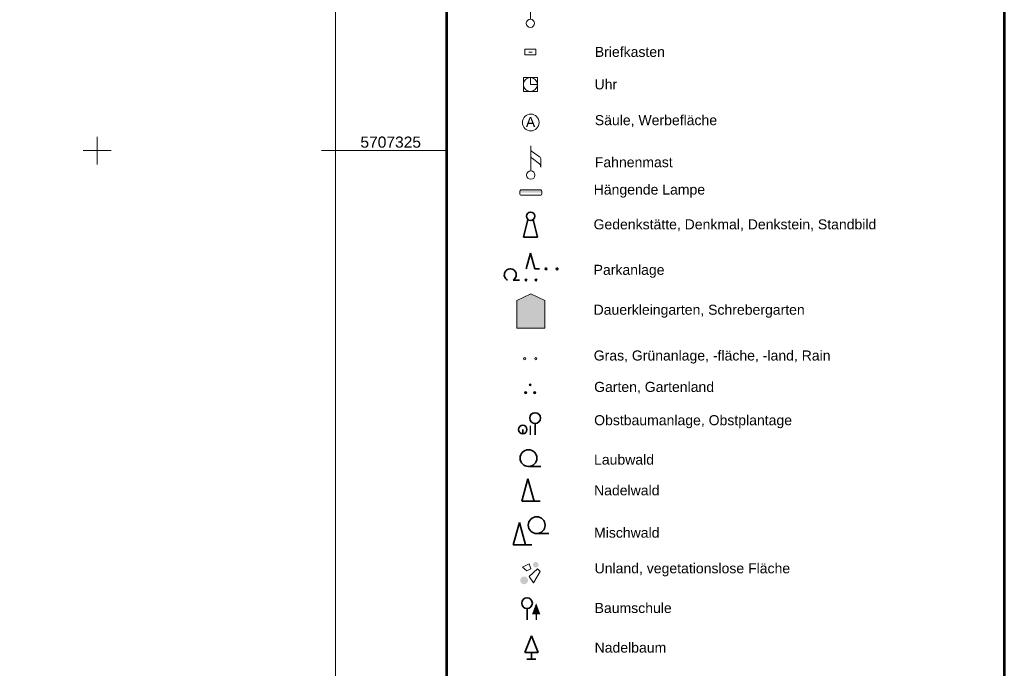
# Model space of a CAD drawing. Header units: metres. Extents: x 32377355 to 32378041, y 5707167 to 5708004.
# Tile 56 of 80: x 32377997 to 32378041, y 5707302 to 5707331. Entities that reach past the tile are written whole.
import ezdxf

# ---------------------------------------------------------------- set-up
doc = ezdxf.new("R2010")
doc.units = ezdxf.units.M
doc.header["$LTSCALE"] = 0.25
doc.linetypes.add('LF1', pattern=[0])
doc.layers.get('0').update_dxf_attribs({"color": 1, "linetype": 'CONTINUOUS'})
for name, color, linetype, lineweight in [('Ebene 71', 71, 'CONTINUOUS', 0), ('Gesetzl. Festlegungen_ Gebietseinh.', 71, 'CONTINUOUS', 0), ('nicht näher definiert', 1, 'CONTINUOUS', 0)]:
    doc.layers.add(name, color=color, linetype=linetype, lineweight=lineweight)
doc.styles.add('Schrift rechtsgenei', font='Arial.ttf')
doc.styles.add('TA1600.0000.0000', font='Arial.ttf')

# ---------------------------------------------------------------- blocks, each defined once
blk = doc.blocks.new('2_Park')
at = {"lineweight": -2}
h = blk.add_hatch(color=0, dxfattribs=at)
h.paths.add_polyline_path([(-0.091835, -0.21969, -1), (-0.091835, -0.24969, -1)], flags=0)
h.paths.add_polyline_path([(0.091835, -0.21969, -1), (0.091835, -0.24969, -1)], flags=0)
h.paths.add_polyline_path([(0.27551, -0.01561, -0.999999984), (0.27551, -0.04561, -0.999999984)], flags=0)
h.paths.add_polyline_path([(0.47959, -0.01561, -0.999999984), (0.47959, -0.04561, -0.999999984)], flags=0)
at = {"color": 0, "lineweight": -2}
for p, q in [((-0.09, -0.03), (-0.010205, 0.2551)), ((-0.010205, 0.2551), (0.07, -0.03)), ((-0.48693, -0.12715), (-0.487015, -0.14866)), ((-0.487015, -0.14866), (-0.48291, -0.169775)), ((-0.48266, -0.106065), (-0.48693, -0.12715)), ((-0.48291, -0.169775), (-0.47478, -0.189685)), ((-0.47437, -0.08622), (-0.48266, -0.106065)), ((-0.462375, -0.068365), (-0.47437, -0.08622)), ((-0.447135, -0.053185), (-0.462375, -0.068365)), ((-0.429235, -0.04126), (-0.447135, -0.053185)), ((-0.409355, -0.03305), (-0.429235, -0.04126)), ((-0.388255, -0.028865), (-0.409355, -0.03305)), ((-0.366745, -0.028865), (-0.388255, -0.028865)), ((-0.345645, -0.03305), (-0.366745, -0.028865)), ((-0.325765, -0.04126), (-0.345645, -0.03305)), ((-0.307865, -0.053185), (-0.325765, -0.04126)), ((-0.292625, -0.068365), (-0.307865, -0.053185)), ((-0.28063, -0.08622), (-0.292625, -0.068365)), ((-0.27234, -0.106065), (-0.28063, -0.08622)), ((-0.28022, -0.189685), (-0.27209, -0.169775)), ((-0.26807, -0.12715), (-0.27234, -0.106065)), ((-0.27209, -0.169775), (-0.267985, -0.14866)), ((-0.267985, -0.14866), (-0.26807, -0.12715)), ((0.07, -0.03), (0.155, -0.03)), ((-0.47478, -0.189685), (-0.462925, -0.207635)), ((-0.462925, -0.207635), (-0.447805, -0.222935)), ((-0.447805, -0.222935), (-0.43, -0.235)), ((-0.325, -0.235), (-0.307195, -0.222935)), ((-0.21, -0.235), (-0.325, -0.235)), ((-0.307195, -0.222935), (-0.292075, -0.207635)), ((-0.292075, -0.207635), (-0.28022, -0.189685))]:
    blk.add_line(p, q, dxfattribs=at)
for centre in [(0.27551, -0.03061), (0.47959, -0.03061), (-0.091835, -0.23469), (0.091835, -0.23469)]:
    blk.add_circle(centre, 0.015, dxfattribs=at)
blk = doc.blocks.new('2_Garten_ Gartenland')
at = {"lineweight": -2}
h = blk.add_hatch(color=0, dxfattribs=at)
h.paths.add_polyline_path([(0, 0.445, -1), (0, 0.245, -1)], flags=0)
h.paths.add_polyline_path([(-0.4, -0.245, -1), (-0.4, -0.445, -1)], flags=0)
h.paths.add_polyline_path([(0.4, -0.245, -1), (0.4, -0.445, -1)], flags=0)
at = {"color": 0, "lineweight": -2}
for centre in [(0, 0.345), (-0.4, -0.345), (0.4, -0.345)]:
    blk.add_circle(centre, 0.1, dxfattribs=at)
blk = doc.blocks.new('2_Obstplantage')
at = {"color": 0, "lineweight": -2}
for p, q in [((0.25, -0.5), (0.25, 0)), ((-0.305, -0.2675), (-0.305, -0.45))]:
    blk.add_line(p, q, dxfattribs=at)
at = {"color": 3, "lineweight": 25}
blk.add_line((0.05, -0.5), (0.05, -0.1), dxfattribs=at)
at = {"color": 0, "lineweight": -2}
for centre, radius in [((0.25, 0.25), 0.24), ((-0.305, -0.2625), 0.19)]:
    blk.add_circle(centre, radius, dxfattribs=at)
blk = doc.blocks.new('2_Unland _ Vegetationslose Fläche')
at = {"lineweight": -2}
h = blk.add_hatch(color=0, dxfattribs=at)
h.paths.add_polyline_path([(0.235, 0.5, -1), (0.235, 0.25, -1)], flags=0)
h.paths.add_polyline_path([(-0.29, -0.15, -0.999999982), (-0.29, -0.5, -0.999999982)], flags=0)
at = {"color": 0, "lineweight": -2}
for p, q in [((-0.361985, 0.272455), (-0.067005, 0.414995)), ((-0.17449, 0.10753), (-0.361985, 0.272455)), ((0.0155, 0.184955), (-0.17449, 0.10753)), ((-0.069505, -0.15748), (0.307985, 0.18995)), ((-0.067005, 0.414995), (0.0155, 0.184955)), ((0.435535, 0.07497), (0.125485, -0.42998)), ((0.307985, 0.18995), (0.435535, 0.07497)), ((0.125485, -0.42998), (-0.069505, -0.15748))]:
    blk.add_line(p, q, dxfattribs=at)
blk = doc.blocks.new('2_Baumschule')
at = {"lineweight": -2}
blk.add_hatch(color=0, dxfattribs=at).paths.add_polyline_path([(0.04375, -0.25), (0.23, 0.25), (0.41875, -0.25)], flags=0)
at = {"color": 0, "lineweight": -2}
blk.add_line((-0.18, 0), (-0.18, -0.5), dxfattribs=at)
at = {"color": 3, "lineweight": 25}
blk.add_line((0.23, -0.25), (0.23, -0.5), dxfattribs=at)
at = {"color": 0, "lineweight": -2}
blk.add_circle((-0.18, 0.25), 0.24, dxfattribs=at)
blk = doc.blocks.new('2_Gras_ Grünanlage_ -fläche_ -land')
at = {"lineweight": -2}
h = blk.add_hatch(color=0, dxfattribs=at)
h.paths.add_polyline_path([(-0.415, 0.085, -1), (-0.415, -0.085, -1)], flags=0)
h.paths.add_polyline_path([(0.415, 0.085, -1), (0.415, -0.085, -1)], flags=0)
at = {"color": 0, "lineweight": -2}
for centre in [(-0.415, 0), (0.415, 0)]:
    blk.add_circle(centre, 0.085, dxfattribs=at)
blk = doc.blocks.new('2_Baumbestand_ Laubholz', base_point=(0.0007, 0))
at = {"color": 0, "lineweight": -2}
blk.add_line((-0.09557, -0.40303), (0.5, -0.40303), dxfattribs=at)
blk.add_circle((-0.09557, 0), 0.40443, dxfattribs=at)
blk = doc.blocks.new('2_Baumbestand_ Nadelholz')
at = {"color": 0, "lineweight": -2}
for p, q in [((-0.4125, -0.5), (-0.1375, 0.5)), ((-0.1375, 0.5), (0.1375, -0.5)), ((0.4125, -0.5), (-0.4125, -0.5))]:
    blk.add_line(p, q, dxfattribs=at)
blk = doc.blocks.new('2_Baumbestand_ Laub- und Nadelholz')
at = {"color": 0, "lineweight": -2}
for p, q in [((-0.5, -0.390625), (-0.328125, 0.234375)), ((-0.328125, 0.234375), (-0.15625, -0.390625)), ((0.15625, -0.078125), (0.5, -0.078125)), ((0.015625, -0.390625), (-0.5, -0.390625))]:
    blk.add_line(p, q, dxfattribs=at)
blk.add_circle((0.15625, 0.15625), 0.235, dxfattribs=at)
blk = doc.blocks.new('2_Laterne_ elektrisch', base_point=(0, -0.3945))
at = {"color": 0, "lineweight": -2}
for p, q in [((0, 0.45775), (0, 0.5)), ((-0.14085, 0.3169), (-0.1831, 0.3169)), ((-0.0996, 0.4165), (-0.1295, 0.4465)), ((0.0996, 0.4165), (0.1295, 0.4465)), ((0.14085, 0.3169), (0.1831, 0.3169)), ((-0.0996, 0.2173), (-0.1295, 0.1875)), ((0, 0.17605), (0, -0.28875)), ((0.0996, 0.2173), (0.1295, 0.1875))]:
    blk.add_line(p, q, dxfattribs=at)
for centre, radius in [((0, 0.3169), 0.14085), ((0, -0.3945), 0.10565)]:
    blk.add_circle(centre, radius, dxfattribs=at)
blk = doc.blocks.new('2_Briefkasten')
at = {"color": 0, "lineweight": -2}
for p, q in [((-0.5, 0.25), (0.5, 0.25)), ((-0.5, -0.25), (-0.5, 0.25)), ((-0.15, 0), (0.15, 0)), ((0.5, 0.25), (0.5, -0.25)), ((0.5, -0.25), (-0.5, -0.25))]:
    blk.add_line(p, q, dxfattribs=at)
blk = doc.blocks.new('2_Uhr')
at = {"color": 0, "lineweight": -2}
for p, q in [((-0.499965, 0.5), (0.499965, 0.5)), ((-0.499965, -0.5), (-0.499965, 0.5)), ((0, 0.5), (0, 0)), ((0, 0), (0.5, 0)), ((0.499965, 0.5), (0.499965, -0.5)), ((0.499965, -0.5), (-0.499965, -0.5))]:
    blk.add_line(p, q, dxfattribs=at)
blk.add_circle((0, 0), 0.5, dxfattribs=at)
blk = doc.blocks.new('2_Säule_ Werbefläche')
at = {"lineweight": -2}
h = blk.add_hatch(color=0, dxfattribs=at)
h.paths.add_polyline_path([(-0.28148, -0.259035), (-0.055345, 0.3303), (0.03032, 0.330295), (0.27042, -0.259055), (0.18154, -0.25905), (0.11345, -0.08042), (-0.13483, -0.08041), (-0.198685, -0.259035)], flags=0)
h.paths.add_polyline_path([(-0.014695, 0.269435), (-0.11186, -0.017025), (0.08899, -0.01703)], flags=0)
at = {"color": 0, "lineweight": -2}
blk.add_circle((0, 0), 0.5, dxfattribs=at)
blk = doc.blocks.new('2_Fahnenmast', base_point=(-0.0875, -0.375))
at = {"color": 0, "lineweight": -2}
for p, q in [((-0.0875, -0.25), (-0.0875, 0.5)), ((-0.084785, 0.37992), (-0.0875, 0.4)), ((-0.07808, 0.360795), (-0.084785, 0.37992)), ((-0.067655, 0.34342), (-0.07808, 0.360795)), ((-0.05394, 0.3285), (-0.067655, 0.34342)), ((-0.0375, 0.31665), (-0.05394, 0.3285)), ((0.17915, 0.175), (-0.0375, 0.31665)), ((-0.0875, 0.175), (-0.06549, 0.14701)), ((-0.06549, 0.14701), (-0.0375, 0.125)), ((-0.0375, 0.125), (0.17915, -0.03335)), ((0.194765, 0.16164), (0.17915, 0.175)), ((0.206165, 0.144545), (0.194765, 0.16164)), ((0.2125, 0.125), (0.206165, 0.144545)), ((0.2125, -0.13335), (0.2125, 0.125)), ((0.17915, -0.03335), (0.19316, -0.05613)), ((0.19316, -0.05613), (0.203535, -0.08078)), ((0.203535, -0.08078), (0.21003, -0.10672)), ((0.21003, -0.10672), (0.2125, -0.13335))]:
    blk.add_line(p, q, dxfattribs=at)
blk.add_circle((-0.0875, -0.375), 0.125, dxfattribs=at)
blk = doc.blocks.new('2_Hängende Lampe')
at = {"lineweight": -2}
blk.add_hatch(color=0, dxfattribs=at).paths.add_polyline_path([(-0.45143, 0.124775), (0.452325, 0.124775, -0.181546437), (0.5, 0), (-0.5, 0, -0.182014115)], flags=0)
at = {"color": 0, "lineweight": -2}
for p, q in [((-0.49655, 0.033985), (-0.5, 0)), ((-0.5, 0), (-0.49658, -0.034045)), ((-0.48707, 0.06681), (-0.49655, 0.033985)), ((-0.471865, 0.0974), (-0.48707, 0.06681)), ((-0.45143, 0.124775), (-0.471865, 0.0974)), ((-0.45143, 0.124775), (0.452325, 0.124775)), ((0.452325, 0.124775), (0.47252, 0.09733)), ((0.47252, 0.09733), (0.48749, 0.066715)), ((0.48749, 0.066715), (0.49675, 0.03392)), ((0.49675, 0.03392), (0.5, 0)), ((0.5, 0), (0.49678, -0.03398)), ((-0.49658, -0.034045), (-0.48711, -0.06693)), ((-0.48711, -0.06693), (-0.471895, -0.097575)), ((-0.471895, -0.097575), (-0.45143, -0.125)), ((0.452325, -0.125), (-0.45143, -0.125)), ((0.47255, -0.097505), (0.452325, -0.125)), ((0.48753, -0.066835), (0.47255, -0.097505)), ((0.49678, -0.03398), (0.48753, -0.066835))]:
    blk.add_line(p, q, dxfattribs=at)
blk = doc.blocks.new('2_Denkmal_ Denkstein_ Standbild', base_point=(0, -0.5))
at = {"color": 0, "lineweight": -2}
for p, q in [((-0.10812, 0.206475), (-0.27777, -0.5)), ((0.27781, -0.5), (0.108155, 0.206475)), ((-0.27777, -0.5), (0.27781, -0.5))]:
    blk.add_line(p, q, dxfattribs=at)
blk.add_circle((-0.00002, 0.333335), 0.165, dxfattribs=at)
blk = doc.blocks.new('2_Kleingarten')
at = {"lineweight": 9, "true_color": 0xffffff}
h = blk.add_hatch(color=7, dxfattribs=at)
h.paths.add_polyline_path([(-0.40263, 0.305205), (0, 0.498445), (0.40263, 0.305205), (0.40263, -0.5), (-0.40263, -0.5)], flags=0)
h.paths.add_polyline_path([(-0.05637, 0.111795, -0.977195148), (0.05637, 0.111795, -0.977195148)], flags=0)
h.paths.add_polyline_path([(-0.297935, -0.30659, -0.977195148), (-0.185195, -0.30659, -0.977195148)], flags=0)
h.paths.add_polyline_path([(0.185195, -0.30659, -0.977195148), (0.297935, -0.30659, -0.977195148)], flags=0)
at = {"lineweight": -2}
h = blk.add_hatch(color=0, dxfattribs=at)
h.paths.add_polyline_path([(0.05637, 0.111795, 0.977195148), (-0.05637, 0.111795, 0.977195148)], flags=0)
h.paths.add_polyline_path([(-0.185195, -0.30659, 0.977195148), (-0.297935, -0.30659, 0.977195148)], flags=0)
h.paths.add_polyline_path([(0.185195, -0.30659, -0.977195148), (0.297935, -0.30659, -0.977195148)], flags=0)
at = {"color": 7, "lineweight": 18}
for p, q in [((-0.40263, 0.305205), (0, 0.498445)), ((-0.40263, -0.5), (-0.40263, 0.305205)), ((0, 0.498445), (0.40263, 0.305205)), ((0.40263, 0.305205), (0.40263, -0.5)), ((0.40263, -0.5), (-0.40263, -0.5))]:
    blk.add_line(p, q, dxfattribs=at)
blk = doc.blocks.new('2_Nadelbaum', base_point=(0, -0.5))
at = {"color": 0, "lineweight": -2}
for p, q in [((-0.2857, -0.2143), (0, 0.5)), ((0, 0.5), (0.2857, -0.2143)), ((0, -0.2143), (-0.2857, -0.2143)), ((0, -0.5), (0, -0.2143)), ((0.2857, -0.2143), (0, -0.2143)), ((-0.1905, -0.5), (0, -0.5)), ((0, -0.5), (0.1905, -0.5))]:
    blk.add_line(p, q, dxfattribs=at)

msp = doc.modelspace()

# ---------------------------------------------------------------- linework, layer by layer
at = {"layer": 'Ebene 71', "color": 7, "linetype": 'Continuous', "lineweight": 9}
for p, q in [((32377999.999722, 5707324.372003), (32377999.999722, 5707325.622003)), ((32377999.374722, 5707324.997003), (32378000.624722, 5707324.997003)), ((32378010.060612, 5707324.997003), (32378010.685612, 5707324.997003))]:
    msp.add_line(p, q, dxfattribs=at)
at = {"layer": 'Ebene 71', "color": 7, "lineweight": 18}
msp.add_line((32378010.685612, 5707324.997003), (32378015.685612, 5707324.997003), dxfattribs=at)
at = {"layer": 'Ebene 71', "color": 7, "linetype": 'Continuous', "lineweight": 18}
msp.add_lwpolyline([(32377355.4975, 5707167.1275), (32377355.4975, 5708004.388635), (32378040.685612, 5708004.388635), (32378040.685612, 5707167.1275), (32377355.4975, 5707167.1275)], close=True, dxfattribs=at)
at = {"layer": 'Ebene 71', "color": 7, "lineweight": 18}
for points in [[(32377361.77, 5707168.4), (32377361.77, 5708003.116135), (32378015.663113, 5708003.116135), (32378015.663113, 5707168.4), (32377361.77, 5707168.4)], [(32377366.7475, 5707173.3775), (32377366.7475, 5707998.138635), (32378010.685612, 5707998.138635), (32378010.685612, 5707173.3775), (32377366.7475, 5707173.3775)]]:
    msp.add_lwpolyline(points, close=True, dxfattribs=at)
at = {"layer": 'Gesetzl. Festlegungen_ Gebietseinh.', "color": 7, "linetype": 'Continuous', "lineweight": 35}
msp.add_lwpolyline([(32378015.685, 5707167.1275), (32378015.685, 5707365.225572), (32378040.68493, 5707365.225572), (32378040.68493, 5707167.1275), (32378015.685, 5707167.1275)], close=True, dxfattribs=at)
at = {"layer": 'nicht näher definiert', "color": 7, "linetype": 'LF1', "lineweight": 53}
for p, q in [((32378015.684962, 5707248.225998), (32378015.684962, 5707365.22557)), ((32378040.684928, 5707365.22557), (32378040.684962, 5707248.225998))]:
    msp.add_line(p, q, dxfattribs=at)

# ---------------------------------------------------------------- block references
at = {"layer": 'nicht näher definiert', "color": 7, "lineweight": 18}
for name, p, xscale, yscale, zscale in [('2_Laterne_ elektrisch', (32378019.42748, 5707330.708227), 1.775, 1.775, 1.775), ('2_Briefkasten', (32378019.42748, 5707329.420727), 0.5, 0.5, 0.5), ('2_Uhr', (32378019.42748, 5707327.960727), 0.625, 0.625, 0.625), ('2_Säule_ Werbefläche', (32378019.44248, 5707326.258228), 0.75, 0.75, 0.75), ('2_Fahnenmast', (32378019.44248, 5707323.898227), 1.5, 1.5, 1.5)]:
    msp.add_blockref(name, p, dxfattribs=dict(at, xscale=xscale, yscale=yscale, zscale=zscale))
msp.add_blockref('2_Hängende Lampe', (32378019.44748, 5707323.118227), dxfattribs=at)
at = {"layer": 'nicht näher definiert', "color": 7, "lineweight": 35, "xscale": 1.125, "yscale": 1.125, "zscale": 1.125}
msp.add_blockref('2_Denkmal_ Denkstein_ Standbild', (32378019.43748, 5707321.115728), dxfattribs=at)
at = {"layer": 'nicht näher definiert', "color": 3, "lineweight": 35}
for name, p, xscale, yscale, zscale in [('2_Park', (32378019.45248, 5707319.765727), 2.45, 2.45, 2.45), ('2_Baumbestand_ Laubholz', (32378019.43248, 5707311.203227), 0.925, 0.925, 0.925), ('2_Baumbestand_ Laub- und Nadelholz', (32378019.46181, 5707307.943037), 1.6, 1.6, 1.6), ('2_Nadelbaum', (32378019.47181, 5707302.183037), 1.05, 1.05, 1.05)]:
    msp.add_blockref(name, p, dxfattribs=dict(at, xscale=xscale, yscale=yscale, zscale=zscale))
at = {"layer": 'nicht näher definiert', "color": 3, "lineweight": 18}
for name, p, xscale, yscale, zscale in [('2_Kleingarten', (32378019.44748, 5707317.800727), 1.55, 1.55, 1.55), ('2_Gras_ Grünanlage_ -fläche_ -land', (32378019.42248, 5707315.660727), 0.6, 0.6, 0.6), ('2_Garten_ Gartenland', (32378019.41748, 5707314.315728), 0.5, 0.5, 0.5)]:
    msp.add_blockref(name, p, dxfattribs=dict(at, xscale=xscale, yscale=yscale, zscale=zscale))
at = {"layer": 'nicht näher definiert', "color": 3, "lineweight": 35}
for name, p in [('2_Obstplantage', (32378019.38998, 5707312.748227)), ('2_Baumbestand_ Nadelholz', (32378019.45681, 5707309.765537)), ('2_Baumschule', (32378019.45681, 5707304.445538))]:
    msp.add_blockref(name, p, dxfattribs=at)
at = {"layer": 'nicht näher definiert', "color": 253, "lineweight": 18, "true_color": 0x999999}
msp.add_blockref('2_Unland _ Vegetationslose Fläche', (32378019.43681, 5707306.043038), dxfattribs=at)

# ---------------------------------------------------------------- texts
at = {"layer": 'Ebene 71', "color": 7, "lineweight": 18, "insert": (32378011.803112, 5707325.122003), "char_height": 0.5, "attachment_point": 7, "line_spacing_factor": 0.69, "style": 'Schrift rechtsgenei'}
msp.add_mtext('5707325', dxfattribs=at)
at = {"layer": 'nicht näher definiert', "color": 7, "lineweight": 18, "char_height": 0.45, "attachment_point": 7, "line_spacing_factor": 0.69, "style": 'TA1600.0000.0000'}
for s, insert in [('Briefkasten', (32378022.317658, 5707329.196127)), ('Uhr', (32378022.305098, 5707327.738847)), ('Säule, Werbefläche', (32378022.31766, 5707326.055437)), ('Fahnenmast', (32378022.31766, 5707324.2464)), ('Hängende Lampe', (32378022.26741, 5707322.88962)), ('Gedenkstätte, Denkmal, Denkstein, Standbild', (32378022.261128, 5707321.381695)), ('Parkanlage', (32378022.264123, 5707319.289697)), ('Dauerkleingarten, Schrebergarten', (32378022.264123, 5707317.498913)), ('Gras, Grünanlage, -fläche, -land, Rain', (32378022.268833, 5707315.445195)), ('Garten, Gartenland', (32378022.287678, 5707314.088412)), ('Obstbaumanlage, Obstplantage', (32378022.287675, 5707312.543193)), ('Laubwald', (32378022.282968, 5707310.904045)), ('Nadelwald', (32378022.283573, 5707309.525573)), ('Mischwald', (32378022.283573, 5707307.625355)), ('Unland, vegetationslose Fläche', (32378022.30824, 5707305.898582)), ('Baumschule', (32378022.30824, 5707304.246585)), ('Nadelbaum', (32378022.308242, 5707302.470472))]:
    msp.add_mtext(s, dxfattribs=dict(at, insert=insert))

doc.saveas('drawing.dxf')
